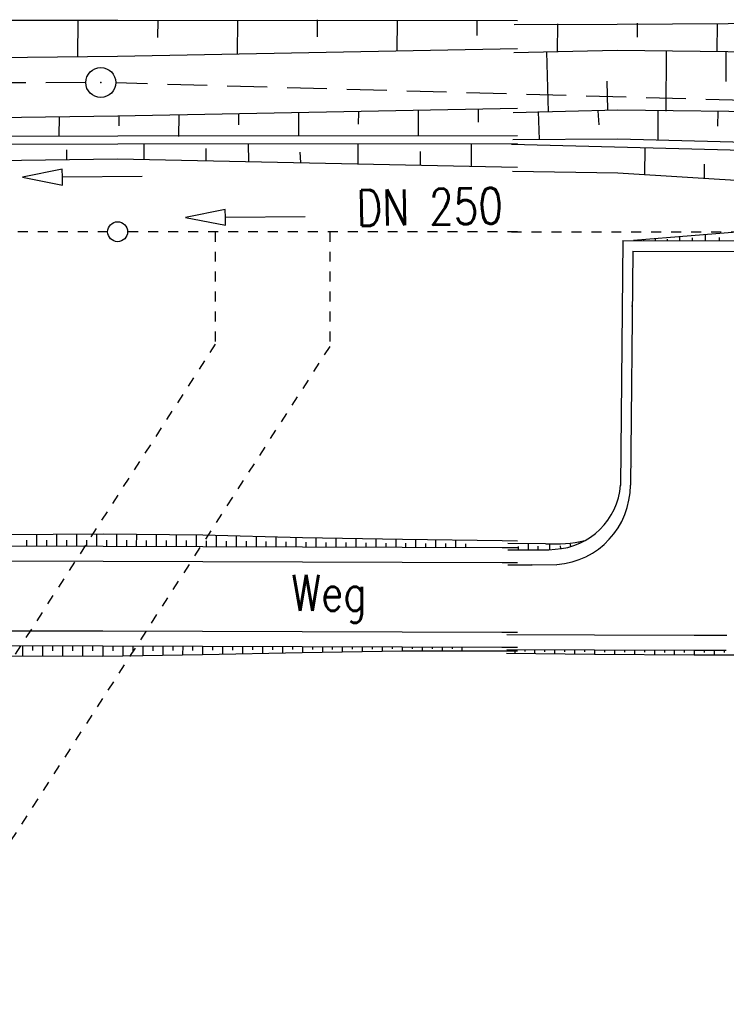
# Model space of a CAD drawing. Extents: x 0 to 1135, y 0 to 420.
# Tile 9 of 55: x 322 to 358, y 122 to 172. Entities that reach past the tile are written whole.
import ezdxf

# ---------------------------------------------------------------- set-up
doc = ezdxf.new("R2010")
doc.units = 0
doc.header["$LTSCALE"] = 2
doc.header["$MEASUREMENT"] = 0
for name, pattern in [('ACAD_ISO03W100', [0.5, 0.25, -0.25]), ('AUSGEZOGEN', [0]), ('GESTRICH-X2', [1.5, 1, -0.5])]:
    doc.linetypes.add(name, pattern=pattern)
doc.layers.get('0').update_dxf_attribs({"color": 8, "linetype": 'AUSGEZOGEN'})
for name, color, linetype in [('Boeschung', 15, 'CONTINUOUS'), ('Boeschungen', 15, 'CONTINUOUS'), ('Dränageleitungen', 15, 'CONTINUOUS'), ('Dränagesystem', 15, 'CONTINUOUS'), ('KANAL', 200, 'GESTRICH-X2'), ('SCHRIFT', 8, 'AUSGEZOGEN'), ('SCHSYMBOL', 200, 'AUSGEZOGEN'), ('Vorhandene_Dränagen', 15, 'CONTINUOUS'), ('WEG-BÖSCHUNGEN', 15, 'CONTINUOUS'), ('Wege', 15, 'CONTINUOUS')]:
    doc.layers.add(name, color=color, linetype=linetype)
doc.styles.add('ROMANS', font='romans.shx', dxfattribs={"width": 0.8})

# ---------------------------------------------------------------- blocks, each defined once
blk = doc.blocks.new('GST')
at = {"color": 0}
blk.add_circle((0, 0), 0.75, dxfattribs=at)
blk.add_point((0, 0), dxfattribs=at)
blk = doc.blocks.new('10')
blk.add_blockref('GST', (0, 0))

msp = doc.modelspace()

# ---------------------------------------------------------------- linework, layer by layer
at = {"layer": 'Boeschung', "linetype": 'Continuous'}
for p, q in [((327.271, 166.783), (347.292, 167.164)), ((333.322, 166.879), (333.317, 166.329)), ((336.323, 166.952), (336.313, 165.802)), ((339.324, 166.975), (339.318, 166.375)), ((342.324, 167.048), (342.313, 165.798)), ((345.325, 167.121), (345.319, 166.471)), ((316.221, 166.635), (327.271, 166.783)), ((324.321, 166.759), (324.312, 165.76)), ((327.321, 166.783), (327.317, 166.283)), ((330.322, 166.806), (330.312, 165.756)), ((316.212, 165.759), (327.262, 165.783)), ((316.213, 165.359), (327.263, 165.383)), ((327.262, 165.783), (347.292, 165.804)), ((327.263, 165.383), (347.292, 165.404)), ((328.594, 164.605), (328.594, 165.384)), ((333.825, 164.495), (333.81, 165.39)), ((339.316, 164.38), (339.318, 165.396)), ((344.988, 164.261), (344.992, 165.401)), ((324.713, 164.599), (324.714, 165.076)), ((331.685, 164.54), (331.687, 165.149)), ((336.443, 164.44), (336.408, 164.966)), ((342.428, 164.315), (342.43, 165.002)), ((316.201, 164.485), (327.252, 164.633)), ((327.252, 164.633), (347.292, 164.213)), ((324.481, 164.119), (322.484, 163.709)), ((324.484, 163.719), (324.481, 164.119)), ((322.484, 163.709), (324.486, 163.319)), ((328.483, 163.74), (324.484, 163.719)), ((324.486, 163.319), (324.484, 163.719))]:
    msp.add_line(p, q, dxfattribs=at)
for points in [[(347.133, 171.361), (352.3, 171.381), (377.301, 171.53), (387.299, 171.189), (393.3, 171.214), (393.454, 171.215)], [(349.3, 171.394), (349.294, 169.994)], [(353.3, 171.427), (353.297, 170.727)], [(357.3, 171.411), (357.294, 170.011)], [(347.115, 169.958), (352.295, 170.081), (377.294, 169.78), (387.289, 168.539), (390.847, 168.732)], [(348.744, 169.996), (348.832, 166.995)], [(354.744, 170.021), (354.732, 167.021)], [(357.744, 170.009), (357.738, 168.509)], [(351.832, 167.083), (351.788, 168.533)], [(347.077, 166.956), (352.332, 167.081), (377.331, 166.779), (387.326, 165.539), (392.082, 165.854)], [(348.332, 166.998), (348.376, 165.597)], [(351.332, 167.035), (351.379, 166.335)], [(354.332, 167.023), (354.326, 165.573)], [(357.332, 167.011), (357.329, 166.261)], [(347.06, 165.6), (352.326, 165.631), (377.324, 164.979), (387.322, 164.389), (392.105, 164.25)], [(346.991, 165.37), (377.322, 164.579), (387.32, 163.989), (392.094, 163.85)], [(353.675, 165.176), (353.669, 163.826)], [(347.04, 164.016), (352.32, 163.931), (377.313, 162.379), (387.362, 161.938), (392.284, 162.786)], [(356.668, 163.664), (356.671, 164.364)]]:
    msp.add_lwpolyline(points, dxfattribs=at)
at = {"layer": 'Boeschungen', "linetype": 'Continuous'}
for p, q in [((302.264, 171.607), (327.264, 171.583)), ((325.264, 171.601), (325.248, 169.751)), ((327.264, 171.583), (347.292, 171.564)), ((329.264, 171.565), (329.257, 170.715)), ((333.265, 171.58), (333.249, 169.88)), ((337.265, 171.594), (337.257, 170.744)), ((341.265, 171.558), (341.251, 170.058)), ((345.265, 171.572), (345.258, 170.822)), ((327.248, 169.783), (347.292, 170.165)), ((305.619, 169.545), (327.248, 169.783))]:
    msp.add_line(p, q, dxfattribs=at)
at = {"layer": 'Dränageleitungen', "linetype": 'ACAD_ISO03W100'}
msp.add_line((347.002, 160.975), (373.756, 160.974), dxfattribs=at)
at = {"layer": 'Dränagesystem', "linetype": 'Continuous'}
for p, q in [((332.652, 162.098), (330.654, 161.688)), ((332.654, 161.698), (332.652, 162.098)), ((330.654, 161.688), (332.656, 161.298)), ((336.654, 161.719), (332.654, 161.698)), ((332.656, 161.298), (332.654, 161.698))]:
    msp.add_line(p, q, dxfattribs=at)
at = {"layer": 'Dränagesystem', "linetype": 'ACAD_ISO03W100'}
for p, q in [((326.756, 160.977), (252.756, 160.981)), ((347.291, 160.975), (327.756, 160.977)), ((332.148, 160.976), (332.148, 155.338)), ((337.888, 160.976), (337.887, 155.223))]:
    msp.add_line(p, q, dxfattribs=at)
at = {"layer": 'Dränagesystem', "linetype": 'Continuous'}
msp.add_circle((327.256, 160.977), 0.5, dxfattribs=at)
at = {"layer": 'KANAL'}
for p, q in [((325.66, 168.454), (253.259, 168.252)), ((400.723, 166.388), (327.16, 168.435))]:
    msp.add_line(p, q, dxfattribs=at)
at = {"layer": 'Vorhandene_Dränagen', "linetype": 'ACAD_ISO03W100'}
for p, q in [((332.148, 155.338), (310.866, 122.357)), ((337.887, 155.223), (316.605, 122.242))]:
    msp.add_line(p, q, dxfattribs=at)
at = {"layer": 'WEG-BÖSCHUNGEN', "linetype": 'Continuous'}
for p, q in [((321.526, 145.802), (326.527, 145.832)), ((323.209, 145.219), (323.21, 145.812)), ((324.209, 145.216), (324.21, 145.818)), ((325.209, 145.213), (325.21, 145.824)), ((326.209, 145.21), (326.21, 145.83)), ((326.527, 145.832), (331.526, 145.773)), ((327.209, 145.207), (327.21, 145.824)), ((328.209, 145.204), (328.21, 145.812)), ((329.209, 145.201), (329.21, 145.8)), ((330.209, 145.198), (330.21, 145.788)), ((331.209, 145.195), (331.21, 145.777)), ((331.526, 145.773), (336.526, 145.651)), ((332.209, 145.193), (332.21, 145.756)), ((333.209, 145.19), (333.21, 145.732)), ((334.209, 145.187), (334.21, 145.707)), ((335.209, 145.184), (335.21, 145.683)), ((336.209, 145.181), (336.21, 145.658)), ((336.526, 145.651), (341.526, 145.555)), ((337.209, 145.178), (337.21, 145.638)), ((322.709, 145.22), (322.71, 145.515)), ((323.709, 145.217), (323.71, 145.516)), ((324.709, 145.214), (324.71, 145.518)), ((325.709, 145.211), (325.71, 145.519)), ((326.709, 145.209), (326.71, 145.519)), ((327.709, 145.206), (327.71, 145.512)), ((328.709, 145.203), (328.71, 145.504)), ((329.709, 145.2), (329.71, 145.497)), ((330.709, 145.197), (330.709, 145.49)), ((331.709, 145.194), (331.709, 145.481)), ((332.709, 145.191), (332.709, 145.467)), ((333.709, 145.188), (333.709, 145.454)), ((334.709, 145.185), (334.709, 145.44)), ((335.709, 145.182), (335.709, 145.426)), ((336.709, 145.179), (336.709, 145.413)), ((337.709, 145.177), (337.709, 145.402)), ((338.209, 145.175), (338.21, 145.618)), ((338.709, 145.174), (338.709, 145.391)), ((339.209, 145.172), (339.21, 145.599)), ((339.709, 145.171), (339.709, 145.38)), ((340.209, 145.169), (340.21, 145.58)), ((340.709, 145.168), (340.709, 145.369)), ((341.209, 145.166), (341.21, 145.561)), ((341.526, 145.555), (346.526, 145.491)), ((341.709, 145.165), (341.709, 145.359)), ((342.209, 145.163), (342.21, 145.546)), ((342.709, 145.162), (342.709, 145.351)), ((343.209, 145.161), (343.21, 145.533)), ((343.709, 145.159), (343.709, 145.343)), ((344.209, 145.158), (344.21, 145.521)), ((344.709, 145.156), (344.709, 145.335)), ((346.526, 145.491), (347.291, 145.482)), ((322.491, 140.213), (322.49, 139.688)), ((322.991, 140.212), (322.99, 139.981)), ((323.489, 140.211), (323.488, 139.694)), ((323.989, 140.209), (323.988, 139.957)), ((324.489, 140.208), (324.488, 139.692)), ((324.989, 140.206), (324.988, 139.965)), ((325.489, 140.202), (325.488, 139.693)), ((325.989, 140.203), (325.988, 139.972)), ((326.516, 140.209), (326.515, 139.692)), ((327.016, 140.208), (327.016, 139.956)), ((327.516, 140.206), (327.515, 139.713)), ((328.016, 140.205), (328.016, 139.963)), ((328.516, 140.203), (328.515, 139.731)), ((329.016, 140.202), (329.016, 139.971)), ((329.516, 140.2), (329.515, 139.749)), ((330.016, 140.199), (330.016, 139.978)), ((326.509, 139.695), (331.509, 139.785)), ((330.516, 140.197), (330.515, 139.767)), ((331.016, 140.196), (331.016, 139.986)), ((331.509, 139.785), (336.509, 139.875)), ((331.516, 140.195), (331.515, 139.785)), ((332.016, 140.193), (332.016, 139.993)), ((332.516, 140.192), (332.515, 139.803)), ((333.016, 140.19), (333.016, 140.001)), ((333.516, 140.189), (333.515, 139.821)), ((334.016, 140.187), (334.016, 140.009)), ((334.516, 140.186), (334.515, 139.839)), ((335.016, 140.184), (335.016, 140.016)), ((335.516, 140.183), (335.515, 139.857)), ((336.016, 140.181), (336.016, 140.024)), ((336.509, 139.875), (341.51, 139.965)), ((336.516, 140.18), (336.516, 139.875)), ((337.016, 140.179), (337.016, 140.031)), ((337.516, 140.177), (337.516, 139.893)), ((338.016, 140.176), (338.016, 140.039)), ((338.516, 140.174), (338.516, 139.911)), ((339.016, 140.173), (339.016, 140.046)), ((339.516, 140.171), (339.516, 139.929)), ((340.016, 140.17), (340.016, 140.054)), ((340.516, 140.168), (340.516, 139.947)), ((341.016, 140.167), (341.016, 140.061)), ((341.51, 139.965), (346.51, 139.97)), ((341.516, 140.165), (341.516, 139.965)), ((342.016, 140.164), (342.016, 140.065)), ((342.516, 140.163), (342.516, 139.966)), ((343.016, 140.161), (343.016, 140.064)), ((343.516, 140.16), (343.516, 139.967)), ((344.016, 140.158), (344.016, 140.063)), ((344.516, 140.157), (344.516, 139.968)), ((346.51, 139.97), (347.29, 139.961)), ((326.509, 139.695), (321.362, 139.687))]:
    msp.add_line(p, q, dxfattribs=at)
at = {"layer": 'Wege', "linetype": 'Continuous'}
for p, q in [((366.126, 161.606), (353.117, 160.536)), ((352.577, 160.537), (352.466, 148.248)), ((352.577, 160.537), (366.564, 160.506)), ((353.617, 160.566), (353.618, 160.534)), ((354.202, 160.626), (354.203, 160.533)), ((354.8, 160.607), (354.801, 160.532)), ((355.411, 160.725), (355.413, 160.53)), ((356.054, 160.671), (356.051, 160.529)), ((356.707, 160.832), (356.702, 160.528)), ((357.408, 160.682), (357.406, 160.526)), ((353.073, 160), (352.96, 148.264)), ((353.044, 157.237), (353.013, 157.243)), ((353.043, 149.228), (353.042, 149.228)), ((352.993, 148.869), (352.987, 148.87)), ((321.525, 145.224), (326.525, 145.209)), ((326.525, 145.209), (331.525, 145.195)), ((331.525, 145.195), (336.525, 145.18)), ((336.525, 145.18), (341.525, 145.165)), ((341.525, 145.165), (346.525, 145.151)), ((346.525, 145.151), (347.29, 145.149)), ((347.348, 145.025), (347.349, 145.19)), ((347.848, 145.024), (347.849, 145.348)), ((348.342, 145.023), (348.341, 145.206)), ((348.916, 145.027), (348.92, 145.326)), ((349.465, 145.082), (349.454, 145.234)), ((349.976, 145.193), (349.942, 145.369)), ((350.405, 145.351), (350.393, 145.384)), ((348.864, 145.022), (349.187, 145.054)), ((321.523, 144.474), (326.523, 144.459)), ((326.523, 144.459), (331.523, 144.445)), ((331.523, 144.445), (336.523, 144.43)), ((336.523, 144.43), (341.523, 144.415)), ((341.523, 144.415), (346.522, 144.401)), ((346.522, 144.401), (347.29, 144.399)), ((348.023, 144.288), (349.247, 144.282)), ((317.348, 140.986), (326.512, 140.959)), ((326.512, 140.959), (331.512, 140.945)), ((331.512, 140.945), (336.512, 140.93)), ((336.512, 140.93), (341.512, 140.915)), ((341.512, 140.915), (346.512, 140.901)), ((346.512, 140.901), (347.29, 140.899)), ((317.34, 140.236), (326.51, 140.209)), ((326.51, 140.209), (331.51, 140.195)), ((331.51, 140.195), (336.51, 140.18)), ((336.51, 140.18), (341.51, 140.165)), ((341.51, 140.165), (346.51, 140.151)), ((346.51, 140.151), (347.29, 140.149)), ((347.158, 140.026), (347.158, 139.836)), ((347.658, 140.025), (347.658, 139.927)), ((348.158, 140.024), (348.158, 139.825)), ((348.658, 140.022), (348.658, 139.921)), ((349.158, 140.021), (349.158, 139.813)), ((349.658, 140.02), (349.658, 139.914)), ((350.158, 140.019), (350.158, 139.802)), ((350.658, 140.017), (350.658, 139.907)), ((351.158, 140.016), (351.158, 139.79)), ((351.658, 140.015), (351.658, 139.901)), ((352.158, 140.014), (352.158, 139.784)), ((352.658, 140.013), (352.658, 139.896)), ((353.158, 140.011), (353.158, 139.777)), ((353.658, 140.01), (353.658, 139.892)), ((354.158, 140.009), (354.158, 139.77)), ((354.658, 140.008), (354.658, 139.887)), ((355.158, 140.006), (355.158, 139.764)), ((355.658, 140.005), (355.658, 139.883)), ((356.158, 140.004), (356.158, 139.757)), ((356.658, 140.003), (356.658, 139.881)), ((357.158, 140.002), (357.158, 139.761)), ((357.658, 140), (357.658, 139.882))]:
    msp.add_line(p, q, dxfattribs=at)
for points in [[(353.078, 160), (366.096, 159.977), (365.97, 148.214)], [(346.821, 145.361), (348.709, 145.338)], [(346.817, 145.027), (348.864, 145.022)], [(346.808, 144.277), (348.029, 144.274)], [(346.765, 140.777), (351.154, 140.766), (356.154, 140.754), (357.785, 140.75)], [(346.754, 139.841), (351.152, 139.791), (356.151, 139.757), (356.934, 139.76)], [(346.756, 140.027), (351.152, 140.016), (356.152, 140.004), (356.937, 140.002)], [(356.934, 139.76), (359.035, 139.769)], [(356.937, 140.002), (357.764, 140)]]:
    msp.add_lwpolyline(points, dxfattribs=at)
for centre, radius, start, end in [((348.981, 148.546), 3.498, 273.3865, 355.4999), ((348.971, 148.262), 3.986, 274.3508, 0.1874), ((349.127, 152.546), 7.224, 266.7132, 282.3563)]:
    msp.add_arc(centre, radius, start, end, dxfattribs=at)

# ---------------------------------------------------------------- block references
at = {"layer": 'SCHSYMBOL', "rotation": 359.9754354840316}
msp.add_blockref('10', (326.41, 168.456), dxfattribs=at)

# ---------------------------------------------------------------- texts
at = {"layer": 'Dränagesystem', "linetype": 'Continuous', "style": 'ROMANS', "oblique": 0, "width": 0.8}
msp.add_text('DN 250', height=1.8, rotation=0.9965, dxfattribs=at).set_placement((339.241, 161.26))
at = {"layer": 'SCHRIFT', "style": 'ROMANS', "width": 0.8}
msp.add_text('Weg', height=1.8, dxfattribs=at).set_placement((335.972, 141.969))

doc.saveas('drawing.dxf')
